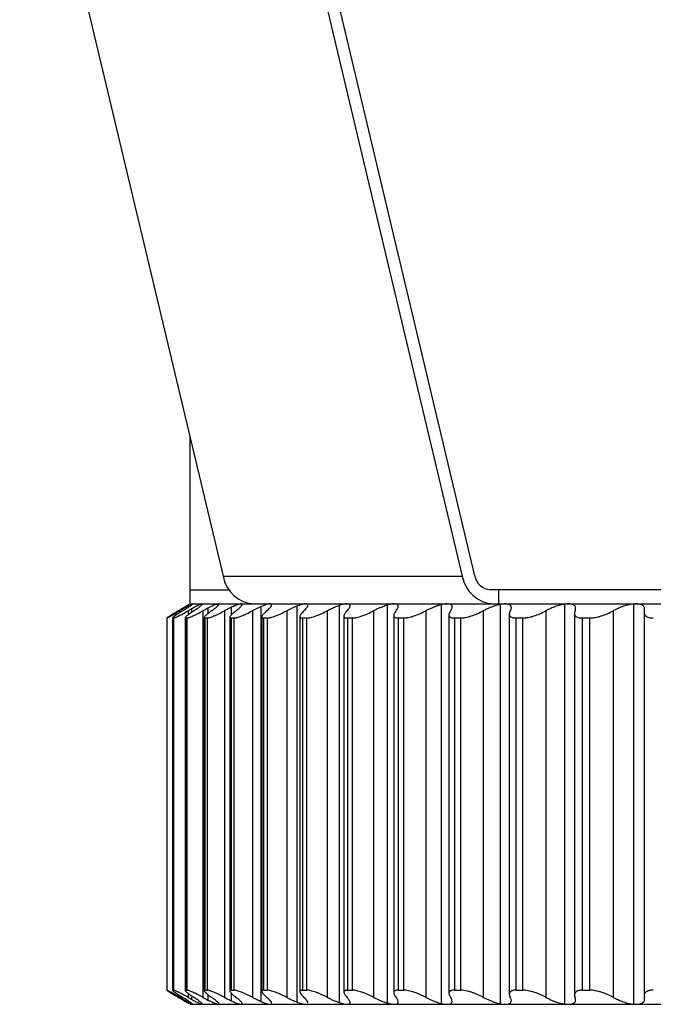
# Model space of a CAD drawing. Header units: millimetres. Extents: x -30 to 30, y -10.8 to 33.
# Tile 1 of 6: x -29.6 to -16.2, y -8.8 to 12.1. Entities that reach past the tile are written whole.
import ezdxf

# ---------------------------------------------------------------- set-up
doc = ezdxf.new("R2010")
doc.units = ezdxf.units.MM

msp = doc.modelspace()

# ---------------------------------------------------------------- linework, layer by layer
at = {"color": 7, "linetype": 'Continuous', "lineweight": 25}
for p, q in [((-29.611, 18.428), (-25.293, 0.287)), ((-24.534, 18.428), (-20.216, 0.287)), ((-19.949, 0.293), (-24.265, 18.427)), ((-26, 3.257), (-26, -0.3)), ((-25.293, 0.287), (-20.216, 0.287)), ((-26, 0), (-25.167, 0)), ((-25.999, 0), (-25.999, -0.3)), ((19.925, 0), (-19.617, 0)), ((-19.442, 0), (-19.442, -0.3)), ((-26, -0.3), (-24.28, -0.3)), ((-25.965, -0.408), (-25.965, -0.483)), ((-25.614, -0.391), (-25.614, -0.507)), ((-25.123, -0.376), (-25.123, -0.541)), ((-24.492, -0.362), (-24.492, -8.738)), ((-24.276, -0.3), (26, -0.3)), ((-23.727, -0.349), (-23.727, -8.751)), ((-22.83, -0.337), (-22.83, -8.763)), ((-21.807, -0.327), (-21.807, -8.773)), ((-20.664, -0.319), (-20.664, -8.781)), ((-19.407, -0.312), (-19.407, -8.788)), ((-18.042, -0.306), (-18.042, -8.794)), ((-16.577, -0.303), (-16.577, -8.797)), ((-26.49, -0.599), (-26.49, -8.501)), ((-26.49, -0.6), (-26.483, -0.6)), ((-26.49, -0.6), (-26.49, -8.5)), ((-26.483, -8.5), (-26.483, -0.6)), ((-26.365, -0.596), (-26.365, -8.504)), ((-26.362, -0.6), (-26.34, -0.6)), ((-26.362, -0.6), (-26.362, -8.5)), ((-26.34, -8.5), (-26.34, -0.6)), ((-26.21, -0.448), (-26.21, -0.486)), ((-26.099, -0.593), (-26.099, -8.507)), ((-26.091, -0.6), (-26.054, -0.6)), ((-26.091, -0.6), (-26.091, -8.5)), ((-26.054, -8.5), (-26.054, -0.6)), ((-26.037, -0.448), (-26.037, -0.535)), ((-25.721, -0.448), (-25.721, -8.652)), ((-25.693, -0.59), (-25.693, -8.51)), ((-25.677, -0.6), (-25.625, -0.6)), ((-25.677, -0.6), (-25.677, -8.5)), ((-25.625, -8.5), (-25.625, -0.6)), ((-25.265, -0.448), (-25.265, -8.652)), ((-25.15, -0.583), (-25.15, -8.517)), ((-25.124, -0.6), (-25.056, -0.6)), ((-25.124, -0.6), (-25.124, -8.5)), ((-25.056, -8.5), (-25.056, -0.6)), ((-24.67, -0.448), (-24.67, -8.652)), ((-24.471, -0.575), (-24.471, -8.525)), ((-24.432, -0.6), (-24.35, -0.6)), ((-24.432, -0.6), (-24.432, -8.5)), ((-24.35, -8.5), (-24.35, -0.6)), ((-23.941, -0.448), (-23.941, -8.652)), ((-23.662, -0.566), (-23.662, -8.534)), ((-23.608, -0.6), (-23.512, -0.6)), ((-23.608, -0.6), (-23.608, -8.5)), ((-23.512, -8.5), (-23.512, -0.6)), ((-23.082, -0.448), (-23.082, -8.652)), ((-22.727, -0.557), (-22.727, -8.543)), ((-22.654, -0.6), (-22.545, -0.6)), ((-22.654, -0.6), (-22.654, -8.5)), ((-22.545, -8.5), (-22.545, -0.6)), ((-22.096, -0.448), (-22.096, -8.652)), ((-21.67, -0.544), (-21.67, -8.556)), ((-21.577, -0.6), (-21.454, -0.6)), ((-21.577, -0.6), (-21.577, -8.5)), ((-21.454, -8.5), (-21.454, -0.6)), ((-20.99, -0.448), (-20.99, -8.652)), ((-20.497, -0.53), (-20.497, -8.57)), ((-20.382, -0.6), (-20.247, -0.6)), ((-20.382, -0.6), (-20.382, -8.5)), ((-20.247, -8.5), (-20.247, -0.6)), ((-19.768, -0.448), (-19.768, -8.652)), ((-19.216, -0.516), (-19.216, -8.584)), ((-19.075, -0.6), (-18.929, -0.6)), ((-19.075, -0.6), (-19.075, -8.5)), ((-18.929, -8.5), (-18.929, -0.6)), ((-18.439, -0.448), (-18.439, -8.652)), ((-17.832, -0.501), (-17.832, -8.599)), ((-17.665, -0.6), (-17.508, -0.6)), ((-17.665, -0.6), (-17.665, -8.5)), ((-17.508, -8.5), (-17.508, -0.6)), ((-17.01, -0.448), (-17.01, -8.652)), ((-16.353, -0.483), (-16.353, -8.617)), ((-26.49, -8.5), (-26.483, -8.5)), ((-26.362, -8.5), (-26.34, -8.5)), ((-26.091, -8.5), (-26.054, -8.5)), ((-26.037, -8.565), (-26.037, -8.652)), ((-25.677, -8.5), (-25.625, -8.5)), ((-25.124, -8.5), (-25.056, -8.5)), ((-25.123, -8.559), (-25.123, -8.724)), ((-24.432, -8.5), (-24.35, -8.5)), ((-23.608, -8.5), (-23.512, -8.5)), ((-22.654, -8.5), (-22.545, -8.5)), ((-21.577, -8.5), (-21.454, -8.5)), ((-20.382, -8.5), (-20.247, -8.5)), ((-19.075, -8.5), (-18.929, -8.5)), ((-17.665, -8.5), (-17.508, -8.5)), ((-26.21, -8.614), (-26.21, -8.652)), ((-26.172, -8.639), (-26.172, -8.674)), ((-25.965, -8.617), (-25.965, -8.692)), ((-25.614, -8.593), (-25.614, -8.709)), ((-26, -8.8), (26, -8.8))]:
    msp.add_line(p, q, dxfattribs=at)
for centre, radius in [((-24.59, 0.414), 0.715), ((-19.512, 0.414), 0.715), ((-19.597, 0.357), 0.357)]:
    msp.add_arc(centre, radius, 190.2101, 266.8674, dxfattribs=at)
for points, knots in [([(-26.245, -0.448), (-26.209, -0.426), (-26.142, -0.386), (-26.067, -0.34), (-26.024, -0.314), (-26.017, -0.311), (-26.017, -0.31)], [0, 0, 0, 0, 0.350358, 0.659794, 0.997251, 1, 1, 1, 1]), ([(-25.938, -0.3), (-25.94, -0.3), (-25.944, -0.301), (-25.96, -0.308), (-25.982, -0.319), (-26.019, -0.339), (-26.079, -0.373), (-26.14, -0.407), (-26.172, -0.426)], [0, 0, 0, 0, 0.121404, 0.244771, 0.370723, 0.499845, 0.736828, 1, 1, 1, 1]), ([(-26.151, -0.448), (-26.133, -0.437), (-26.099, -0.415), (-26.055, -0.386), (-26.019, -0.362), (-25.977, -0.334), (-25.939, -0.306), (-25.939, -0.302), (-25.938, -0.3)], [0, 0, 0, 0, 0.136996, 0.265989, 0.387201, 0.500901, 0.756606, 1, 1, 1, 1]), ([(-25.735, -0.3), (-25.738, -0.3), (-25.745, -0.301), (-25.762, -0.307), (-25.785, -0.316), (-25.822, -0.333), (-25.879, -0.362), (-25.935, -0.392), (-25.965, -0.408)], [0, 0, 0, 0, 0.122004, 0.245672, 0.371537, 0.500105, 0.738825, 1, 1, 1, 1]), ([(-25.914, -0.448), (-25.898, -0.437), (-25.866, -0.415), (-25.825, -0.386), (-25.792, -0.362), (-25.756, -0.334), (-25.726, -0.306), (-25.732, -0.302), (-25.735, -0.3)], [0, 0, 0, 0, 0.136996, 0.265989, 0.387201, 0.500902, 0.756606, 1, 1, 1, 1]), ([(-25.391, -0.3), (-25.397, -0.301), (-25.407, -0.302), (-25.433, -0.31), (-25.467, -0.322), (-25.509, -0.34), (-25.558, -0.363), (-25.595, -0.382), (-25.614, -0.391)], [0, 0, 0, 0, 0.153494, 0.31114, 0.473837, 0.642402, 0.817571, 1, 1, 1, 1]), ([(-25.536, -0.448), (-25.521, -0.437), (-25.491, -0.415), (-25.454, -0.386), (-25.425, -0.362), (-25.395, -0.334), (-25.373, -0.306), (-25.385, -0.302), (-25.391, -0.3)], [0, 0, 0, 0, 0.136996, 0.265989, 0.387202, 0.500902, 0.756606, 1, 1, 1, 1]), ([(-25.123, -0.376), (-25.144, -0.386), (-25.19, -0.409), (-25.239, -0.434), (-25.265, -0.448)], [0, 0, 0, 0, 0.478052, 1, 1, 1, 1]), ([(-24.909, -0.3), (-24.915, -0.3), (-24.927, -0.301), (-24.954, -0.308), (-24.987, -0.318), (-25.026, -0.333), (-25.072, -0.352), (-25.105, -0.368), (-25.123, -0.376)], [0, 0, 0, 0, 0.155722, 0.31486, 0.478179, 0.646386, 0.820131, 1, 1, 1, 1]), ([(-25.019, -0.448), (-25.004, -0.437), (-24.977, -0.415), (-24.944, -0.386), (-24.919, -0.362), (-24.894, -0.334), (-24.88, -0.306), (-24.9, -0.302), (-24.909, -0.3)], [0, 0, 0, 0, 0.136996, 0.265989, 0.387202, 0.500902, 0.756606, 1, 1, 1, 1]), ([(-24.29, -0.3), (-24.299, -0.3), (-24.315, -0.301), (-24.349, -0.309), (-24.39, -0.322), (-24.438, -0.339), (-24.474, -0.354), (-24.492, -0.362)], [0, 0, 0, 0, 0.189626, 0.383401, 0.582406, 0.787636, 1, 1, 1, 1]), ([(-24.365, -0.448), (-24.341, -0.427), (-24.296, -0.387), (-24.261, -0.343), (-24.262, -0.329), (-24.262, -0.323)], [0, 0, 0, 0, 0.402644, 0.758261, 1, 1, 1, 1]), ([(-24.26, -0.311), (-24.263, -0.307), (-24.269, -0.301), (-24.283, -0.3), (-24.29, -0.3)], [0, 0, 0, 0, 0.504823, 1, 1, 1, 1]), ([(-23.727, -0.349), (-23.742, -0.355), (-23.774, -0.368), (-23.826, -0.391), (-23.882, -0.418), (-23.921, -0.438), (-23.941, -0.448)], [0, 0, 0, 0, 0.228204, 0.470665, 0.727811, 1, 1, 1, 1]), ([(-23.539, -0.3), (-23.548, -0.3), (-23.565, -0.301), (-23.598, -0.307), (-23.636, -0.317), (-23.679, -0.331), (-23.711, -0.343), (-23.727, -0.349)], [0, 0, 0, 0, 0.191782, 0.386827, 0.586007, 0.790144, 1, 1, 1, 1]), ([(-23.577, -0.448), (-23.556, -0.427), (-23.517, -0.387), (-23.491, -0.347), (-23.495, -0.335), (-23.496, -0.331)], [0, 0, 0, 0, 0.45067, 0.848702, 1, 1, 1, 1]), ([(-23.5, -0.311), (-23.504, -0.307), (-23.513, -0.301), (-23.531, -0.3), (-23.539, -0.3)], [0, 0, 0, 0, 0.504823, 1, 1, 1, 1]), ([(-22.83, -0.337), (-22.848, -0.344), (-22.885, -0.357), (-22.946, -0.383), (-23.013, -0.413), (-23.058, -0.436), (-23.082, -0.448)], [0, 0, 0, 0, 0.226006, 0.467601, 0.725424, 1, 1, 1, 1]), ([(-22.66, -0.3), (-22.67, -0.3), (-22.692, -0.301), (-22.732, -0.309), (-22.778, -0.32), (-22.813, -0.331), (-22.83, -0.337)], [0, 0, 0, 0, 0.242496, 0.489135, 0.741228, 1, 1, 1, 1]), ([(-22.661, -0.448), (-22.651, -0.437), (-22.631, -0.415), (-22.611, -0.386), (-22.599, -0.362), (-22.593, -0.334), (-22.603, -0.306), (-22.641, -0.302), (-22.66, -0.3)], [0, 0, 0, 0, 0.136996, 0.265989, 0.387202, 0.500902, 0.756606, 1, 1, 1, 1]), ([(-21.807, -0.327), (-21.824, -0.332), (-21.857, -0.343), (-21.911, -0.363), (-21.97, -0.387), (-22.032, -0.415), (-22.074, -0.437), (-22.096, -0.448)], [0, 0, 0, 0, 0.178014, 0.366561, 0.566139, 0.777167, 1, 1, 1, 1]), ([(-21.656, -0.3), (-21.666, -0.3), (-21.687, -0.301), (-21.723, -0.306), (-21.763, -0.315), (-21.793, -0.323), (-21.807, -0.327)], [0, 0, 0, 0, 0.244508, 0.492033, 0.743553, 1, 1, 1, 1]), ([(-21.621, -0.448), (-21.613, -0.437), (-21.596, -0.415), (-21.58, -0.386), (-21.573, -0.362), (-21.572, -0.334), (-21.591, -0.306), (-21.635, -0.302), (-21.656, -0.3)], [0, 0, 0, 0, 0.136996, 0.265989, 0.387202, 0.500902, 0.756606, 1, 1, 1, 1]), ([(-20.664, -0.319), (-20.682, -0.324), (-20.72, -0.334), (-20.781, -0.355), (-20.847, -0.381), (-20.918, -0.412), (-20.965, -0.436), (-20.99, -0.448)], [0, 0, 0, 0, 0.176743, 0.364483, 0.563906, 0.775585, 1, 1, 1, 1]), ([(-20.535, -0.3), (-20.547, -0.3), (-20.572, -0.301), (-20.616, -0.308), (-20.648, -0.315), (-20.664, -0.319)], [0, 0, 0, 0, 0.3287221, 0.6615235, 1, 1, 1, 1]), ([(-20.463, -0.448), (-20.456, -0.437), (-20.442, -0.415), (-20.432, -0.386), (-20.428, -0.362), (-20.434, -0.334), (-20.46, -0.306), (-20.51, -0.302), (-20.535, -0.3)], [0, 0, 0, 0, 0.136996, 0.265989, 0.387202, 0.500902, 0.756606, 1, 1, 1, 1]), ([(-19.407, -0.312), (-19.423, -0.315), (-19.457, -0.323), (-19.513, -0.339), (-19.573, -0.36), (-19.636, -0.385), (-19.702, -0.414), (-19.746, -0.436), (-19.768, -0.448)], [0, 0, 0, 0, 0.145726, 0.299162, 0.460866, 0.631312, 0.810908, 1, 1, 1, 1]), ([(-19.301, -0.3), (-19.317, -0.301), (-19.349, -0.302), (-19.387, -0.308), (-19.407, -0.312)], [0, 0, 0, 0, 0.496551, 1, 1, 1, 1]), ([(-19.194, -0.448), (-19.188, -0.437), (-19.177, -0.415), (-19.171, -0.386), (-19.172, -0.362), (-19.184, -0.334), (-19.219, -0.306), (-19.274, -0.302), (-19.301, -0.3)], [0, 0, 0, 0, 0.136996, 0.265989, 0.387202, 0.500902, 0.756606, 1, 1, 1, 1]), ([(-18.042, -0.306), (-18.057, -0.309), (-18.087, -0.314), (-18.136, -0.325), (-18.187, -0.34), (-18.255, -0.363), (-18.341, -0.398), (-18.406, -0.431), (-18.439, -0.448)], [0, 0, 0, 0, 0.1195898, 0.2425527, 0.3692896, 0.5001668, 0.7367196, 1, 1, 1, 1]), ([(-17.819, -0.448), (-17.815, -0.437), (-17.807, -0.415), (-17.806, -0.386), (-17.812, -0.362), (-17.83, -0.334), (-17.872, -0.306), (-17.932, -0.302), (-17.961, -0.3)], [0, 0, 0, 0, 0.136996, 0.265989, 0.387201, 0.500902, 0.756606, 1, 1, 1, 1]), ([(-16.577, -0.303), (-16.593, -0.304), (-16.626, -0.308), (-16.68, -0.319), (-16.736, -0.333), (-16.81, -0.357), (-16.905, -0.394), (-16.973, -0.429), (-17.01, -0.448)], [0, 0, 0, 0, 0.1198332, 0.2427686, 0.3693168, 0.4999459, 0.7357704, 1, 1, 1, 1]), ([(-16.347, -0.448), (-16.345, -0.437), (-16.34, -0.415), (-16.344, -0.386), (-16.354, -0.362), (-16.378, -0.334), (-16.427, -0.306), (-16.492, -0.302), (-16.524, -0.3)], [0, 0, 0, 0, 0.136996, 0.265989, 0.387201, 0.500901, 0.756606, 1, 1, 1, 1]), ([(-26.245, -0.448), (-26.263, -0.459), (-26.298, -0.48), (-26.346, -0.509), (-26.388, -0.535), (-26.424, -0.557), (-26.454, -0.576), (-26.475, -0.589), (-26.489, -0.598), (-26.489, -0.599), (-26.49, -0.6)], [0, 0, 0, 0, 0.129306, 0.254351, 0.377086, 0.499573, 0.624385, 0.748816, 0.875527, 1, 1, 1, 1]), ([(-26.483, -0.6), (-26.482, -0.6), (-26.48, -0.599), (-26.472, -0.595), (-26.457, -0.588), (-26.435, -0.576), (-26.39, -0.551), (-26.319, -0.511), (-26.247, -0.469), (-26.21, -0.448)], [0, 0, 0, 0, 0.082853, 0.165925, 0.250136, 0.374252, 0.499645, 0.745169, 1, 1, 1, 1]), ([(-26.151, -0.448), (-26.168, -0.459), (-26.202, -0.48), (-26.246, -0.509), (-26.285, -0.535), (-26.317, -0.557), (-26.342, -0.576), (-26.358, -0.589), (-26.367, -0.598), (-26.364, -0.599), (-26.362, -0.6)], [0, 0, 0, 0, 0.1293059, 0.2543511, 0.3770862, 0.4995728, 0.6243851, 0.7488158, 0.8755274, 1, 1, 1, 1]), ([(-26.34, -0.6), (-26.338, -0.6), (-26.334, -0.599), (-26.322, -0.595), (-26.304, -0.588), (-26.277, -0.576), (-26.227, -0.551), (-26.149, -0.511), (-26.075, -0.469), (-26.037, -0.448)], [0, 0, 0, 0, 0.082853, 0.165925, 0.250136, 0.374252, 0.499645, 0.745169, 1, 1, 1, 1]), ([(-25.914, -0.448), (-25.931, -0.459), (-25.962, -0.48), (-26.003, -0.509), (-26.038, -0.535), (-26.066, -0.557), (-26.086, -0.576), (-26.097, -0.589), (-26.101, -0.598), (-26.094, -0.599), (-26.091, -0.6)], [0, 0, 0, 0, 0.1293059, 0.2543512, 0.3770864, 0.499573, 0.6243853, 0.748816, 0.8755275, 1, 1, 1, 1]), ([(-26.054, -0.6), (-26.05, -0.6), (-26.044, -0.599), (-26.029, -0.595), (-26.007, -0.588), (-25.976, -0.576), (-25.921, -0.551), (-25.838, -0.511), (-25.76, -0.469), (-25.721, -0.448)], [0, 0, 0, 0, 0.082852, 0.165924, 0.250135, 0.374252, 0.499645, 0.745169, 1, 1, 1, 1]), ([(-25.536, -0.448), (-25.551, -0.459), (-25.581, -0.48), (-25.618, -0.509), (-25.649, -0.535), (-25.672, -0.557), (-25.688, -0.576), (-25.694, -0.589), (-25.692, -0.598), (-25.682, -0.599), (-25.677, -0.6)], [0, 0, 0, 0, 0.129306, 0.254351, 0.377086, 0.499573, 0.624385, 0.748816, 0.875528, 1, 1, 1, 1]), ([(-25.625, -0.6), (-25.62, -0.6), (-25.612, -0.599), (-25.593, -0.595), (-25.568, -0.588), (-25.534, -0.576), (-25.473, -0.551), (-25.385, -0.511), (-25.305, -0.469), (-25.265, -0.448)], [0, 0, 0, 0, 0.082852, 0.165924, 0.250135, 0.374252, 0.499645, 0.745169, 1, 1, 1, 1]), ([(-25.019, -0.448), (-25.033, -0.459), (-25.06, -0.48), (-25.093, -0.509), (-25.119, -0.535), (-25.138, -0.557), (-25.149, -0.576), (-25.15, -0.589), (-25.143, -0.598), (-25.13, -0.599), (-25.124, -0.6)], [0, 0, 0, 0, 0.129306, 0.254351, 0.377087, 0.499573, 0.624386, 0.748816, 0.875527, 1, 1, 1, 1]), ([(-25.056, -0.6), (-25.05, -0.6), (-25.04, -0.599), (-25.018, -0.595), (-24.99, -0.588), (-24.951, -0.576), (-24.887, -0.551), (-24.793, -0.511), (-24.712, -0.469), (-24.67, -0.448)], [0, 0, 0, 0, 0.082853, 0.165925, 0.250136, 0.374252, 0.499645, 0.745169, 1, 1, 1, 1]), ([(-24.365, -0.448), (-24.377, -0.459), (-24.402, -0.48), (-24.431, -0.509), (-24.453, -0.535), (-24.467, -0.557), (-24.473, -0.576), (-24.469, -0.589), (-24.457, -0.598), (-24.44, -0.599), (-24.432, -0.6)], [0, 0, 0, 0, 0.129306, 0.254351, 0.377087, 0.499573, 0.624386, 0.748816, 0.875527, 1, 1, 1, 1]), ([(-24.35, -0.6), (-24.344, -0.6), (-24.331, -0.599), (-24.307, -0.595), (-24.275, -0.588), (-24.233, -0.576), (-24.164, -0.551), (-24.066, -0.511), (-23.983, -0.469), (-23.941, -0.448)], [0, 0, 0, 0, 0.0828528, 0.1659254, 0.2501363, 0.3742524, 0.4996456, 0.7451687, 1, 1, 1, 1]), ([(-23.577, -0.448), (-23.589, -0.459), (-23.611, -0.48), (-23.636, -0.509), (-23.653, -0.535), (-23.662, -0.557), (-23.663, -0.576), (-23.654, -0.589), (-23.637, -0.598), (-23.617, -0.599), (-23.608, -0.6)], [0, 0, 0, 0, 0.129306, 0.254351, 0.377087, 0.499573, 0.624386, 0.748816, 0.875527, 1, 1, 1, 1]), ([(-23.512, -0.6), (-23.504, -0.6), (-23.489, -0.599), (-23.462, -0.595), (-23.427, -0.588), (-23.382, -0.576), (-23.309, -0.551), (-23.208, -0.511), (-23.124, -0.469), (-23.082, -0.448)], [0, 0, 0, 0, 0.082853, 0.1659258, 0.2501368, 0.3742526, 0.4996457, 0.7451688, 1, 1, 1, 1]), ([(-22.661, -0.448), (-22.671, -0.459), (-22.691, -0.48), (-22.711, -0.509), (-22.724, -0.535), (-22.728, -0.557), (-22.724, -0.576), (-22.71, -0.589), (-22.688, -0.598), (-22.665, -0.599), (-22.654, -0.6)], [0, 0, 0, 0, 0.129306, 0.254351, 0.377087, 0.499573, 0.624386, 0.748816, 0.875527, 1, 1, 1, 1]), ([(-22.545, -0.6), (-22.536, -0.6), (-22.519, -0.599), (-22.489, -0.595), (-22.451, -0.588), (-22.403, -0.576), (-22.327, -0.551), (-22.222, -0.511), (-22.139, -0.469), (-22.096, -0.448)], [0, 0, 0, 0, 0.082853, 0.165926, 0.250137, 0.374253, 0.499646, 0.745169, 1, 1, 1, 1]), ([(-21.621, -0.448), (-21.63, -0.459), (-21.647, -0.48), (-21.663, -0.509), (-21.671, -0.535), (-21.67, -0.557), (-21.661, -0.576), (-21.642, -0.589), (-21.615, -0.598), (-21.59, -0.599), (-21.577, -0.6)], [0, 0, 0, 0, 0.129306, 0.254351, 0.377087, 0.499573, 0.624386, 0.748816, 0.875527, 1, 1, 1, 1]), ([(-21.454, -0.6), (-21.445, -0.6), (-21.426, -0.599), (-21.394, -0.595), (-21.353, -0.588), (-21.302, -0.576), (-21.223, -0.551), (-21.116, -0.511), (-21.032, -0.469), (-20.99, -0.448)], [0, 0, 0, 0, 0.082853, 0.165926, 0.250138, 0.374253, 0.499646, 0.745169, 1, 1, 1, 1]), ([(-20.463, -0.448), (-20.47, -0.459), (-20.484, -0.48), (-20.496, -0.509), (-20.499, -0.535), (-20.494, -0.557), (-20.48, -0.576), (-20.456, -0.589), (-20.424, -0.598), (-20.396, -0.599), (-20.382, -0.6)], [0, 0, 0, 0, 0.129306, 0.254351, 0.377086, 0.499573, 0.624385, 0.748816, 0.875527, 1, 1, 1, 1]), ([(-20.247, -0.6), (-20.237, -0.6), (-20.216, -0.599), (-20.181, -0.595), (-20.138, -0.588), (-20.085, -0.576), (-20.003, -0.551), (-19.894, -0.511), (-19.811, -0.469), (-19.768, -0.448)], [0, 0, 0, 0, 0.082853, 0.165927, 0.250138, 0.374253, 0.499646, 0.745169, 1, 1, 1, 1]), ([(-19.194, -0.448), (-19.199, -0.459), (-19.21, -0.48), (-19.217, -0.509), (-19.215, -0.535), (-19.205, -0.557), (-19.187, -0.576), (-19.158, -0.589), (-19.122, -0.598), (-19.091, -0.599), (-19.075, -0.6)], [0, 0, 0, 0, 0.129306, 0.254351, 0.377086, 0.499573, 0.624385, 0.748816, 0.875527, 1, 1, 1, 1]), ([(-18.929, -0.6), (-18.918, -0.6), (-18.896, -0.599), (-18.859, -0.595), (-18.813, -0.588), (-18.758, -0.576), (-18.674, -0.551), (-18.563, -0.511), (-18.481, -0.469), (-18.439, -0.448)], [0, 0, 0, 0, 0.082854, 0.165927, 0.250138, 0.374253, 0.499646, 0.745169, 1, 1, 1, 1]), ([(-17.819, -0.448), (-17.823, -0.459), (-17.831, -0.48), (-17.833, -0.509), (-17.827, -0.535), (-17.812, -0.557), (-17.789, -0.576), (-17.756, -0.589), (-17.715, -0.598), (-17.682, -0.599), (-17.665, -0.6)], [0, 0, 0, 0, 0.129306, 0.254351, 0.377086, 0.499573, 0.624385, 0.748816, 0.875527, 1, 1, 1, 1]), ([(-17.508, -0.6), (-17.496, -0.6), (-17.472, -0.599), (-17.433, -0.595), (-17.386, -0.588), (-17.329, -0.576), (-17.242, -0.551), (-17.131, -0.511), (-17.051, -0.469), (-17.01, -0.448)], [0, 0, 0, 0, 0.082854, 0.165927, 0.250138, 0.374253, 0.499646, 0.745169, 1, 1, 1, 1]), ([(-16.347, -0.448), (-16.35, -0.459), (-16.355, -0.48), (-16.352, -0.509), (-16.341, -0.535), (-16.321, -0.557), (-16.293, -0.576), (-16.256, -0.589), (-16.211, -0.598), (-16.176, -0.599), (-16.158, -0.6)], [0, 0, 0, 0, 0.129306, 0.254351, 0.377086, 0.499573, 0.624385, 0.748815, 0.875527, 1, 1, 1, 1]), ([(-26.49, -8.5), (-26.49, -8.5), (-26.49, -8.501), (-26.484, -8.505), (-26.473, -8.512), (-26.454, -8.524), (-26.415, -8.549), (-26.349, -8.589), (-26.28, -8.631), (-26.245, -8.652)], [0, 0, 0, 0, 0.082853, 0.165926, 0.250136, 0.374252, 0.499646, 0.745169, 1, 1, 1, 1]), ([(-26.21, -8.652), (-26.229, -8.641), (-26.266, -8.62), (-26.316, -8.591), (-26.361, -8.565), (-26.401, -8.543), (-26.434, -8.524), (-26.46, -8.511), (-26.477, -8.502), (-26.481, -8.501), (-26.483, -8.5)], [0, 0, 0, 0, 0.129306, 0.254351, 0.377087, 0.499573, 0.624386, 0.748816, 0.875527, 1, 1, 1, 1]), ([(-26.362, -8.5), (-26.364, -8.5), (-26.366, -8.501), (-26.364, -8.505), (-26.357, -8.512), (-26.342, -8.524), (-26.309, -8.549), (-26.249, -8.589), (-26.184, -8.631), (-26.151, -8.652)], [0, 0, 0, 0, 0.082853, 0.165925, 0.250136, 0.374252, 0.499646, 0.745169, 1, 1, 1, 1]), ([(-26.037, -8.652), (-26.056, -8.641), (-26.094, -8.62), (-26.148, -8.591), (-26.196, -8.565), (-26.239, -8.543), (-26.277, -8.524), (-26.307, -8.511), (-26.33, -8.502), (-26.337, -8.501), (-26.34, -8.5)], [0, 0, 0, 0, 0.129306, 0.254351, 0.377087, 0.499573, 0.624386, 0.748816, 0.875527, 1, 1, 1, 1]), ([(-26.091, -8.5), (-26.093, -8.5), (-26.098, -8.501), (-26.099, -8.505), (-26.096, -8.512), (-26.086, -8.524), (-26.059, -8.549), (-26.007, -8.589), (-25.946, -8.631), (-25.914, -8.652)], [0, 0, 0, 0, 0.082852, 0.165925, 0.250135, 0.374252, 0.499645, 0.745169, 1, 1, 1, 1]), ([(-25.721, -8.652), (-25.741, -8.641), (-25.78, -8.62), (-25.836, -8.591), (-25.888, -8.565), (-25.934, -8.543), (-25.976, -8.524), (-26.01, -8.511), (-26.038, -8.502), (-26.048, -8.501), (-26.054, -8.5)], [0, 0, 0, 0, 0.129306, 0.254351, 0.377086, 0.499573, 0.624385, 0.748816, 0.875528, 1, 1, 1, 1]), ([(-25.677, -8.5), (-25.681, -8.5), (-25.688, -8.501), (-25.693, -8.505), (-25.694, -8.512), (-25.688, -8.524), (-25.667, -8.549), (-25.622, -8.589), (-25.565, -8.631), (-25.536, -8.652)], [0, 0, 0, 0, 0.082852, 0.165924, 0.250135, 0.374252, 0.499645, 0.745169, 1, 1, 1, 1]), ([(-25.265, -8.652), (-25.285, -8.641), (-25.326, -8.62), (-25.384, -8.591), (-25.438, -8.565), (-25.488, -8.543), (-25.533, -8.524), (-25.572, -8.511), (-25.604, -8.502), (-25.618, -8.501), (-25.625, -8.5)], [0, 0, 0, 0, 0.129306, 0.254351, 0.377086, 0.499573, 0.624385, 0.748816, 0.875528, 1, 1, 1, 1]), ([(-25.124, -8.5), (-25.128, -8.5), (-25.137, -8.501), (-25.145, -8.505), (-25.15, -8.512), (-25.149, -8.524), (-25.135, -8.549), (-25.097, -8.589), (-25.045, -8.631), (-25.019, -8.652)], [0, 0, 0, 0, 0.082852, 0.165925, 0.250136, 0.374252, 0.499645, 0.745169, 1, 1, 1, 1]), ([(-24.67, -8.652), (-24.691, -8.641), (-24.733, -8.62), (-24.793, -8.591), (-24.849, -8.565), (-24.902, -8.543), (-24.951, -8.524), (-24.994, -8.511), (-25.03, -8.502), (-25.047, -8.501), (-25.056, -8.5)], [0, 0, 0, 0, 0.1293059, 0.2543511, 0.3770863, 0.4995728, 0.6243852, 0.7488158, 0.8755274, 1, 1, 1, 1]), ([(-24.432, -8.5), (-24.438, -8.5), (-24.449, -8.501), (-24.461, -8.505), (-24.47, -8.512), (-24.473, -8.524), (-24.465, -8.549), (-24.436, -8.589), (-24.389, -8.631), (-24.365, -8.652)], [0, 0, 0, 0, 0.082853, 0.165925, 0.250136, 0.374252, 0.499645, 0.745169, 1, 1, 1, 1]), ([(-23.941, -8.652), (-23.963, -8.641), (-24.005, -8.62), (-24.066, -8.591), (-24.124, -8.565), (-24.18, -8.543), (-24.232, -8.524), (-24.279, -8.511), (-24.32, -8.502), (-24.34, -8.501), (-24.35, -8.5)], [0, 0, 0, 0, 0.129306, 0.254351, 0.377086, 0.499573, 0.624385, 0.748816, 0.875527, 1, 1, 1, 1]), ([(-23.608, -8.5), (-23.614, -8.5), (-23.628, -8.501), (-23.643, -8.505), (-23.655, -8.512), (-23.663, -8.524), (-23.662, -8.549), (-23.64, -8.589), (-23.599, -8.631), (-23.577, -8.652)], [0, 0, 0, 0, 0.082853, 0.165926, 0.250137, 0.374252, 0.499646, 0.745169, 1, 1, 1, 1]), ([(-23.082, -8.652), (-23.103, -8.641), (-23.145, -8.62), (-23.208, -8.591), (-23.268, -8.565), (-23.326, -8.543), (-23.381, -8.524), (-23.432, -8.511), (-23.477, -8.502), (-23.5, -8.501), (-23.512, -8.5)], [0, 0, 0, 0, 0.129306, 0.254351, 0.377086, 0.499572, 0.624385, 0.748815, 0.875527, 1, 1, 1, 1]), ([(-22.654, -8.5), (-22.662, -8.5), (-22.677, -8.501), (-22.695, -8.505), (-22.712, -8.512), (-22.724, -8.524), (-22.73, -8.549), (-22.716, -8.589), (-22.68, -8.631), (-22.661, -8.652)], [0, 0, 0, 0, 0.082853, 0.165926, 0.250137, 0.374253, 0.499646, 0.745169, 1, 1, 1, 1]), ([(-22.096, -8.652), (-22.117, -8.641), (-22.16, -8.62), (-22.223, -8.591), (-22.285, -8.565), (-22.345, -8.543), (-22.403, -8.524), (-22.456, -8.511), (-22.505, -8.502), (-22.532, -8.501), (-22.545, -8.5)], [0, 0, 0, 0, 0.129306, 0.254351, 0.377086, 0.499572, 0.624384, 0.748815, 0.875527, 1, 1, 1, 1]), ([(-21.577, -8.5), (-21.586, -8.5), (-21.603, -8.501), (-21.624, -8.505), (-21.644, -8.512), (-21.661, -8.524), (-21.673, -8.549), (-21.668, -8.589), (-21.637, -8.631), (-21.621, -8.652)], [0, 0, 0, 0, 0.082853, 0.165926, 0.250137, 0.374253, 0.499646, 0.745169, 1, 1, 1, 1]), ([(-20.99, -8.652), (-21.011, -8.641), (-21.053, -8.62), (-21.117, -8.591), (-21.18, -8.565), (-21.242, -8.543), (-21.302, -8.524), (-21.359, -8.511), (-21.411, -8.502), (-21.44, -8.501), (-21.454, -8.5)], [0, 0, 0, 0, 0.129306, 0.25435, 0.377085, 0.499572, 0.624384, 0.748815, 0.875527, 1, 1, 1, 1]), ([(-20.382, -8.5), (-20.391, -8.5), (-20.411, -8.501), (-20.435, -8.505), (-20.459, -8.512), (-20.48, -8.524), (-20.498, -8.549), (-20.501, -8.589), (-20.476, -8.631), (-20.463, -8.652)], [0, 0, 0, 0, 0.082853, 0.165926, 0.250138, 0.374253, 0.499646, 0.745169, 1, 1, 1, 1]), ([(-19.768, -8.652), (-19.79, -8.641), (-19.831, -8.62), (-19.895, -8.591), (-19.959, -8.565), (-20.022, -8.543), (-20.084, -8.524), (-20.144, -8.511), (-20.2, -8.502), (-20.231, -8.501), (-20.247, -8.5)], [0, 0, 0, 0, 0.129305, 0.25435, 0.377085, 0.499571, 0.624384, 0.748815, 0.875527, 1, 1, 1, 1]), ([(-19.075, -8.5), (-19.086, -8.5), (-19.107, -8.501), (-19.134, -8.505), (-19.161, -8.512), (-19.186, -8.524), (-19.211, -8.549), (-19.222, -8.589), (-19.203, -8.631), (-19.194, -8.652)], [0, 0, 0, 0, 0.082853, 0.165927, 0.250138, 0.374253, 0.499646, 0.745169, 1, 1, 1, 1]), ([(-18.439, -8.652), (-18.46, -8.641), (-18.501, -8.62), (-18.565, -8.591), (-18.629, -8.565), (-18.694, -8.543), (-18.757, -8.524), (-18.819, -8.511), (-18.878, -8.502), (-18.912, -8.501), (-18.929, -8.5)], [0, 0, 0, 0, 0.129305, 0.25435, 0.377085, 0.499571, 0.624384, 0.748815, 0.875527, 1, 1, 1, 1]), ([(-17.665, -8.5), (-17.676, -8.5), (-17.699, -8.501), (-17.728, -8.505), (-17.759, -8.512), (-17.788, -8.524), (-17.819, -8.549), (-17.839, -8.589), (-17.826, -8.631), (-17.819, -8.652)], [0, 0, 0, 0, 0.082854, 0.165927, 0.250138, 0.374253, 0.499646, 0.745169, 1, 1, 1, 1]), ([(-17.01, -8.652), (-17.03, -8.641), (-17.07, -8.62), (-17.134, -8.591), (-17.198, -8.565), (-17.263, -8.543), (-17.328, -8.524), (-17.392, -8.511), (-17.453, -8.502), (-17.49, -8.501), (-17.508, -8.5)], [0, 0, 0, 0, 0.129306, 0.25435, 0.377085, 0.499572, 0.624384, 0.748815, 0.875527, 1, 1, 1, 1]), ([(-16.158, -8.5), (-16.17, -8.5), (-16.194, -8.501), (-16.226, -8.505), (-16.26, -8.512), (-16.293, -8.524), (-16.33, -8.549), (-16.358, -8.589), (-16.351, -8.631), (-16.347, -8.652)], [0, 0, 0, 0, 0.082854, 0.165927, 0.250138, 0.374253, 0.499646, 0.745169, 1, 1, 1, 1]), ([(-26.017, -8.79), (-26.017, -8.789), (-26.024, -8.786), (-26.067, -8.76), (-26.142, -8.714), (-26.209, -8.674), (-26.245, -8.652)], [0, 0, 0, 0, 0.0023857, 0.3394716, 0.6491962, 1, 1, 1, 1]), ([(-26.172, -8.674), (-26.155, -8.684), (-26.123, -8.703), (-26.08, -8.727), (-26.043, -8.748), (-25.999, -8.772), (-25.955, -8.795), (-25.944, -8.798), (-25.938, -8.8)], [0, 0, 0, 0, 0.134965, 0.263168, 0.384837, 0.500238, 0.755277, 1, 1, 1, 1]), ([(-25.938, -8.8), (-25.938, -8.799), (-25.936, -8.798), (-25.945, -8.79), (-25.962, -8.777), (-25.996, -8.753), (-26.054, -8.714), (-26.117, -8.673), (-26.151, -8.652)], [0, 0, 0, 0, 0.120675, 0.243707, 0.36983, 0.499725, 0.734306, 1, 1, 1, 1]), ([(-25.965, -8.692), (-25.949, -8.7), (-25.92, -8.716), (-25.88, -8.738), (-25.844, -8.756), (-25.802, -8.776), (-25.758, -8.796), (-25.743, -8.799), (-25.735, -8.8)], [0, 0, 0, 0, 0.1334893, 0.2611538, 0.3832187, 0.4999414, 0.7543506, 1, 1, 1, 1]), ([(-25.735, -8.8), (-25.733, -8.799), (-25.728, -8.798), (-25.732, -8.79), (-25.745, -8.777), (-25.772, -8.753), (-25.824, -8.714), (-25.883, -8.673), (-25.914, -8.652)], [0, 0, 0, 0, 0.120675, 0.243707, 0.36983, 0.499725, 0.734306, 1, 1, 1, 1]), ([(-25.721, -8.652), (-25.702, -8.662), (-25.665, -8.682), (-25.631, -8.7), (-25.614, -8.709)], [0, 0, 0, 0, 0.517594, 1, 1, 1, 1]), ([(-25.614, -8.709), (-25.595, -8.718), (-25.558, -8.737), (-25.509, -8.76), (-25.467, -8.778), (-25.433, -8.79), (-25.407, -8.798), (-25.397, -8.8), (-25.391, -8.8)], [0, 0, 0, 0, 0.182429, 0.357598, 0.526163, 0.68886, 0.846506, 1, 1, 1, 1]), ([(-25.382, -8.791), (-25.381, -8.791), (-25.376, -8.787), (-25.4, -8.76), (-25.452, -8.714), (-25.507, -8.674), (-25.536, -8.652)], [0, 0, 0, 0, 0.05298, 0.37297, 0.666987, 1, 1, 1, 1]), ([(-25.265, -8.652), (-25.239, -8.666), (-25.19, -8.691), (-25.144, -8.714), (-25.123, -8.724)], [0, 0, 0, 0, 0.521948, 1, 1, 1, 1]), ([(-25.123, -8.724), (-25.105, -8.732), (-25.072, -8.748), (-25.026, -8.767), (-24.987, -8.782), (-24.954, -8.792), (-24.927, -8.799), (-24.915, -8.8), (-24.909, -8.8)], [0, 0, 0, 0, 0.179869, 0.353614, 0.521821, 0.68514, 0.844278, 1, 1, 1, 1]), ([(-24.909, -8.8), (-24.903, -8.799), (-24.892, -8.798), (-24.887, -8.79), (-24.889, -8.777), (-24.904, -8.753), (-24.942, -8.714), (-24.992, -8.673), (-25.019, -8.652)], [0, 0, 0, 0, 0.120675, 0.243707, 0.36983, 0.499725, 0.734306, 1, 1, 1, 1]), ([(-24.67, -8.652), (-24.649, -8.663), (-24.606, -8.685), (-24.546, -8.714), (-24.51, -8.731), (-24.492, -8.738)], [0, 0, 0, 0, 0.3564122, 0.6895487, 1, 1, 1, 1]), ([(-24.492, -8.738), (-24.474, -8.746), (-24.438, -8.761), (-24.39, -8.778), (-24.349, -8.791), (-24.315, -8.799), (-24.299, -8.8), (-24.29, -8.8)], [0, 0, 0, 0, 0.212364, 0.417594, 0.616599, 0.810374, 1, 1, 1, 1]), ([(-24.262, -8.777), (-24.262, -8.772), (-24.261, -8.757), (-24.296, -8.713), (-24.341, -8.673), (-24.365, -8.652)], [0, 0, 0, 0, 0.240887, 0.596838, 1, 1, 1, 1]), ([(-23.941, -8.652), (-23.921, -8.662), (-23.882, -8.682), (-23.826, -8.709), (-23.774, -8.732), (-23.742, -8.745), (-23.727, -8.751)], [0, 0, 0, 0, 0.272189, 0.529335, 0.771796, 1, 1, 1, 1]), ([(-23.727, -8.751), (-23.711, -8.757), (-23.679, -8.769), (-23.636, -8.783), (-23.598, -8.793), (-23.565, -8.799), (-23.548, -8.8), (-23.539, -8.8)], [0, 0, 0, 0, 0.209856, 0.413993, 0.613173, 0.808218, 1, 1, 1, 1]), ([(-23.496, -8.769), (-23.495, -8.765), (-23.491, -8.753), (-23.517, -8.713), (-23.556, -8.673), (-23.577, -8.652)], [0, 0, 0, 0, 0.1503492, 0.5487541, 1, 1, 1, 1]), ([(-23.082, -8.652), (-23.058, -8.664), (-23.013, -8.687), (-22.946, -8.717), (-22.885, -8.743), (-22.848, -8.756), (-22.83, -8.763)], [0, 0, 0, 0, 0.274576, 0.532399, 0.773994, 1, 1, 1, 1]), ([(-22.83, -8.763), (-22.813, -8.769), (-22.778, -8.78), (-22.732, -8.791), (-22.692, -8.799), (-22.67, -8.8), (-22.66, -8.8)], [0, 0, 0, 0, 0.258772, 0.510865, 0.757504, 1, 1, 1, 1]), ([(-22.66, -8.8), (-22.65, -8.799), (-22.63, -8.798), (-22.61, -8.79), (-22.597, -8.777), (-22.593, -8.753), (-22.608, -8.714), (-22.643, -8.673), (-22.661, -8.652)], [0, 0, 0, 0, 0.120675, 0.243707, 0.36983, 0.499724, 0.734306, 1, 1, 1, 1]), ([(-22.096, -8.652), (-22.074, -8.663), (-22.032, -8.685), (-21.97, -8.713), (-21.911, -8.737), (-21.857, -8.757), (-21.824, -8.768), (-21.807, -8.773)], [0, 0, 0, 0, 0.222833, 0.433861, 0.633439, 0.821986, 1, 1, 1, 1]), ([(-21.807, -8.773), (-21.793, -8.777), (-21.763, -8.785), (-21.723, -8.794), (-21.687, -8.799), (-21.666, -8.8), (-21.656, -8.8)], [0, 0, 0, 0, 0.256447, 0.507967, 0.755492, 1, 1, 1, 1]), ([(-21.656, -8.8), (-21.645, -8.799), (-21.622, -8.798), (-21.597, -8.79), (-21.58, -8.777), (-21.57, -8.753), (-21.576, -8.714), (-21.606, -8.673), (-21.621, -8.652)], [0, 0, 0, 0, 0.120675, 0.243707, 0.36983, 0.499724, 0.734306, 1, 1, 1, 1]), ([(-20.99, -8.652), (-20.965, -8.664), (-20.918, -8.688), (-20.847, -8.719), (-20.781, -8.745), (-20.72, -8.766), (-20.682, -8.776), (-20.664, -8.781)], [0, 0, 0, 0, 0.224415, 0.436094, 0.635517, 0.823257, 1, 1, 1, 1]), ([(-20.535, -8.8), (-20.522, -8.799), (-20.496, -8.798), (-20.467, -8.79), (-20.445, -8.777), (-20.429, -8.753), (-20.427, -8.714), (-20.451, -8.673), (-20.463, -8.652)], [0, 0, 0, 0, 0.120675, 0.243707, 0.36983, 0.499724, 0.734306, 1, 1, 1, 1]), ([(-19.768, -8.652), (-19.746, -8.664), (-19.702, -8.686), (-19.636, -8.715), (-19.573, -8.74), (-19.513, -8.761), (-19.457, -8.777), (-19.423, -8.785), (-19.407, -8.788)], [0, 0, 0, 0, 0.189092, 0.368688, 0.539134, 0.700838, 0.854274, 1, 1, 1, 1]), ([(-19.301, -8.8), (-19.287, -8.799), (-19.259, -8.798), (-19.225, -8.79), (-19.198, -8.777), (-19.176, -8.753), (-19.166, -8.714), (-19.184, -8.673), (-19.194, -8.652)], [0, 0, 0, 0, 0.120675, 0.243707, 0.36983, 0.499724, 0.734306, 1, 1, 1, 1]), ([(-18.439, -8.652), (-18.417, -8.664), (-18.373, -8.687), (-18.305, -8.717), (-18.227, -8.748), (-18.136, -8.776), (-18.072, -8.788), (-18.042, -8.794)], [0, 0, 0, 0, 0.178953, 0.345849, 0.501019, 0.757999, 1, 1, 1, 1]), ([(-17.961, -8.8), (-17.946, -8.799), (-17.916, -8.798), (-17.878, -8.79), (-17.847, -8.777), (-17.818, -8.753), (-17.801, -8.714), (-17.813, -8.673), (-17.819, -8.652)], [0, 0, 0, 0, 0.120675, 0.243707, 0.36983, 0.499724, 0.734306, 1, 1, 1, 1]), ([(-17.01, -8.652), (-16.991, -8.662), (-16.956, -8.681), (-16.9, -8.707), (-16.847, -8.729), (-16.773, -8.756), (-16.68, -8.783), (-16.61, -8.793), (-16.577, -8.797)], [0, 0, 0, 0, 0.136068, 0.26486, 0.386534, 0.501281, 0.75781, 1, 1, 1, 1]), ([(-16.524, -8.8), (-16.508, -8.799), (-16.475, -8.798), (-16.433, -8.79), (-16.398, -8.777), (-16.363, -8.753), (-16.338, -8.714), (-16.344, -8.673), (-16.347, -8.652)], [0, 0, 0, 0, 0.120675, 0.243707, 0.36983, 0.499724, 0.734306, 1, 1, 1, 1]), ([(-24.29, -8.8), (-24.283, -8.8), (-24.269, -8.799), (-24.263, -8.793), (-24.26, -8.789)], [0, 0, 0, 0, 0.495164, 1, 1, 1, 1]), ([(-23.539, -8.8), (-23.531, -8.8), (-23.513, -8.799), (-23.504, -8.793), (-23.5, -8.789)], [0, 0, 0, 0, 0.495164, 1, 1, 1, 1]), ([(-20.664, -8.781), (-20.648, -8.785), (-20.616, -8.792), (-20.572, -8.799), (-20.547, -8.8), (-20.535, -8.8)], [0, 0, 0, 0, 0.3384765, 0.6712779, 1, 1, 1, 1]), ([(-19.407, -8.788), (-19.387, -8.792), (-19.349, -8.798), (-19.317, -8.8), (-19.301, -8.8)], [0, 0, 0, 0, 0.503449, 1, 1, 1, 1])]:
    msp.add_open_spline(points, degree=3, knots=knots, dxfattribs=at)
for points in [[(-25.965, -0.408), (-25.988, -0.421), (-26.012, -0.434), (-26.037, -0.448)], [(-25.614, -0.391), (-25.648, -0.409), (-25.684, -0.428), (-25.721, -0.448)], [(-24.492, -0.362), (-24.548, -0.386), (-24.609, -0.415), (-24.67, -0.448)], [(-17.961, -0.3), (-17.986, -0.3), (-18.013, -0.302), (-18.042, -0.306)], [(-16.524, -0.3), (-16.541, -0.3), (-16.558, -0.301), (-16.577, -0.303)], [(-26.172, -0.426), (-26.184, -0.433), (-26.197, -0.44), (-26.21, -0.448)], [(-26.21, -8.652), (-26.197, -8.66), (-26.184, -8.667), (-26.172, -8.674)], [(-26.037, -8.652), (-26.012, -8.666), (-25.988, -8.679), (-25.965, -8.692)], [(-18.042, -8.794), (-18.013, -8.798), (-17.986, -8.8), (-17.961, -8.8)], [(-16.577, -8.797), (-16.558, -8.799), (-16.541, -8.8), (-16.524, -8.8)]]:
    msp.add_open_spline(points, degree=3, dxfattribs=at)

doc.saveas('drawing.dxf')
